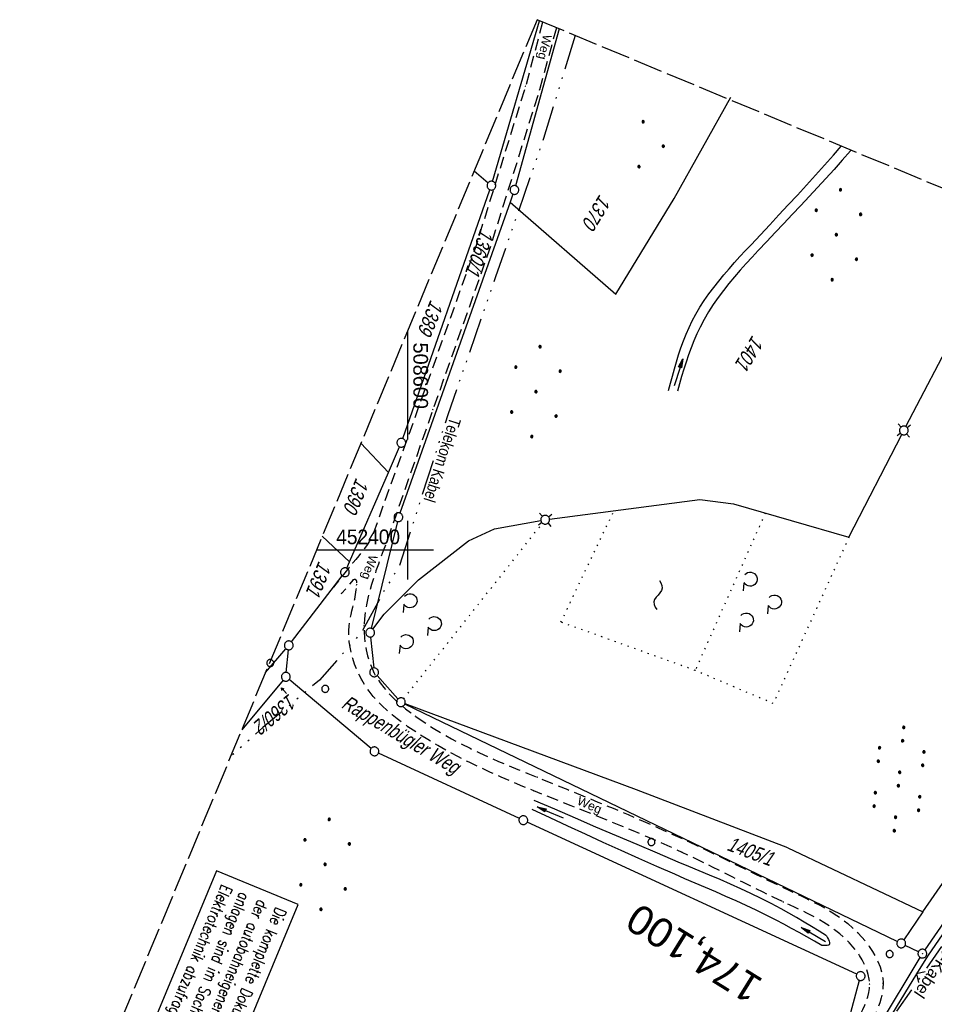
# Model space of a CAD drawing. Extents: x 508338 to 508887, y 451697 to 452490.
# Tile 29 of 37: x 508534 to 508690, y 452323 to 452490. Entities that reach past the tile are written whole.
import ezdxf
from ezdxf.enums import TextEntityAlignment as Align

# ---------------------------------------------------------------- set-up
doc = ezdxf.new("R2010")
doc.units = 0
doc.header["$LTSCALE"] = 10
doc.header["$MEASUREMENT"] = 0
for name, pattern in [('ACAD_ISO14W100', [25.5, 12, -3, 0.5, -3, 0.5, -3, 0.5, -3]), ('ACAD_ISO16W100', [73, 15, -6.5, 15, -6.5, 15, -7, 1, -7]), ('AUSGEZOGEN', [0]), ('LT00', [0]), ('LT11', [0.3, 0.2, -0.1]), ('LT14', [0.6, 0.5, -0.1]), ('LT17', [0.15, 0.1, -0.05]), ('PUNKTX2_STR', [0.6, 0.1, -0.5])]:
    doc.linetypes.add(name, pattern=pattern)
doc.layers.get('0').update_dxf_attribs({"linetype": 'LT00'})
for name, color, linetype in [('--EK_ST-93-1', 30, 'LT17'), ('--EL_DFK_AB_L', 21, 'LT00'), ('--EL_DFK_AB_P', 7, 'LT00'), ('--WASSER_NUTZUNG', 180, 'Continuous'), ('BAB-KABEL', 220, 'ACAD_ISO16W100'), ('BAB-KABEL_TEXT', 221, 'Continuous'), ('BAB-KABEL_TEXT_KASTEN', 224, 'Continuous'), ('DFK_AB_L', 21, 'LT00'), ('DFK_AB_P', 7, 'LT00'), ('DFK_BES-NAME', 255, 'LT00'), ('DFK_FLUR_NR', 250, 'LT00'), ('DFK_FLURNR_PFEIL', 250, 'LT00'), ('DFK_GZPKT', 250, 'LT00'), ('DFK_KATASTER', 250, 'LT00'), ('DFK_NUTZUNG', 250, 'LT00'), ('DFK_NUTZUNGSGRENZE', 70, 'PUNKTX2_STR'), ('DFK_VERMPKT', 252, 'LT00'), ('FELDWEG_TEXT', 250, 'Continuous'), ('PFEIL', 140, 'AUSGEZOGEN'), ('TELEKOM', 210, 'ACAD_ISO14W100'), ('TELEKOM_TEXT', 210, 'Continuous'), ('V119_GRABEN', 250, 'LT00'), ('V120_FELDWEG', 250, 'LT11'), ('V120_GRABEN', 250, 'LT00'), ('V120_RASTER', 250, 'LT00'), ('V120_ZAUN', 40, 'LT00')]:
    doc.layers.add(name, color=color, linetype=linetype)
doc.layers.add('-BLATT_120-RAND', color=7, linetype='LT14', plot=False)
doc.styles.add('Beschrift', font='ARIAL.TTF')
doc.styles.add('ROMANS', font='romans.shx', dxfattribs={"width": 0.8})
doc.styles.get("Standard").update_dxf_attribs({"font": 'ARIAL.TTF'})
doc.styles.add('Versorgungsltg', font='ARIAL.TTF', dxfattribs={"width": 0.8, "height": 2})

# ---------------------------------------------------------------- blocks, each defined once
blk = doc.blocks.new('SYMB7010')
at = {"color": 0, "linetype": 'ByBlock'}
for points in [[(-0.031408, 0.499213), (-0.093728, 0.49134), (-0.15457, 0.475719), (-0.212975, 0.452595), (-0.268021, 0.422333), (-0.31884, 0.385411), (-0.36463, 0.342411), (-0.40467, 0.29401), (-0.438329, 0.240973), (-0.465074, 0.184136), (-0.484486, 0.124395), (-0.496256, 0.062692), (-0.5002, 0)], [(-0.5002, 0), (-0.496256, -0.062692), (-0.484486, -0.124395), (-0.465075, -0.184136), (-0.438329, -0.240973), (-0.404671, -0.29401), (-0.36463, -0.342411), (-0.31884, -0.385411), (-0.268021, -0.422333), (-0.212975, -0.452595), (-0.154571, -0.475719), (-0.093728, -0.49134), (-0.031408, -0.499213), (0.031408, -0.499213)], [(0.5002, 0), (0.496256, 0.062692), (0.484485, 0.124395), (0.465074, 0.184136), (0.438329, 0.240973), (0.40467, 0.29401), (0.36463, 0.342411), (0.31884, 0.385411), (0.268021, 0.422333), (0.212975, 0.452595), (0.15457, 0.475719), (0.093728, 0.49134), (0.031408, 0.499213), (-0.031408, 0.499213)], [(0.031408, -0.499213), (0.093728, -0.491341), (0.15457, -0.475719), (0.212975, -0.452595), (0.268021, -0.422333), (0.31884, -0.385411), (0.36463, -0.342411), (0.404671, -0.294011), (0.438329, -0.240974), (0.465075, -0.184136), (0.484486, -0.124395), (0.496256, -0.062692), (0.500201, 0)]]:
    blk.add_lwpolyline(points, dxfattribs=at)
blk = doc.blocks.new('SYMB7030')
at = {"color": 0, "linetype": 'ByBlock'}
for p, q in [((-0.353695, 0.353695), (-0.697, 0.697)), ((0.353695, 0.353695), (0.697, 0.697)), ((-0.353695, -0.353695), (-0.697, -0.697)), ((0.353695, -0.353695), (0.697, -0.697))]:
    blk.add_line(p, q, dxfattribs=at)
for points in [[(-0.031408, 0.499213), (-0.093728, 0.49134), (-0.15457, 0.475719), (-0.212975, 0.452595), (-0.268021, 0.422333), (-0.31884, 0.385411), (-0.36463, 0.342411), (-0.40467, 0.29401), (-0.438329, 0.240973), (-0.465074, 0.184136), (-0.484486, 0.124395), (-0.496256, 0.062692), (-0.5002, 0)], [(-0.5002, 0), (-0.496256, -0.062692), (-0.484486, -0.124395), (-0.465074, -0.184136), (-0.438329, -0.240973), (-0.404671, -0.29401), (-0.36463, -0.342411), (-0.31884, -0.385411), (-0.268021, -0.422333), (-0.212975, -0.452595), (-0.15457, -0.475719), (-0.093728, -0.49134), (-0.031408, -0.499213), (0.031408, -0.499213), (0.093728, -0.49134), (0.15457, -0.475719), (0.212975, -0.452595), (0.268021, -0.422333), (0.31884, -0.385411), (0.36463, -0.342411), (0.404671, -0.29401), (0.438329, -0.240973), (0.465075, -0.184136), (0.484486, -0.124395), (0.496256, -0.062692), (0.500201, 0)], [(0.5002, 0), (0.496256, 0.062692), (0.484485, 0.124395), (0.465074, 0.184136), (0.438329, 0.240973), (0.40467, 0.29401), (0.36463, 0.34241), (0.31884, 0.385411), (0.268021, 0.422333), (0.212975, 0.452595), (0.15457, 0.475719), (0.093728, 0.49134), (0.031408, 0.499213), (-0.031408, 0.499213)]]:
    blk.add_lwpolyline(points, dxfattribs=at)
blk = doc.blocks.new('SYMB0003')
at = {"color": 0, "linetype": 'ByBlock'}
for p, q in [((-0.015712, 0), (0.010166, 0.012015)), ((0, -0.021257), (-0.015712, 0)), ((0.010166, 0.012015), (0, -0.021257))]:
    blk.add_line(p, q, dxfattribs=at)
for points in [[(-0.031395, 0.499013), (-0.093691, 0.491144), (-0.154509, 0.475528), (-0.21289, 0.452414), (-0.267913, 0.422164), (-0.318712, 0.385257), (-0.364484, 0.342274), (-0.404509, 0.293893), (-0.438154, 0.240877), (-0.464888, 0.184062), (-0.484292, 0.124345), (-0.496058, 0.062667), (-0.5, 0)], [(-0.5, 0), (-0.496058, -0.062667), (-0.484292, -0.124345), (-0.464888, -0.184062), (-0.438154, -0.240877), (-0.404509, -0.293893), (-0.364485, -0.342274), (-0.318712, -0.385257), (-0.267914, -0.422164), (-0.21289, -0.452414), (-0.154509, -0.475529), (-0.093691, -0.491144), (-0.031395, -0.499014), (0.031395, -0.499014)], [(0.5, 0), (0.496057, 0.062667), (0.484292, 0.124345), (0.464888, 0.184062), (0.438153, 0.240877), (0.404509, 0.293893), (0.364484, 0.342274), (0.318712, 0.385257), (0.267913, 0.422164), (0.21289, 0.452414), (0.154509, 0.475528), (0.093691, 0.491144), (0.031395, 0.499013), (-0.031395, 0.499013)], [(0.031395, -0.499014), (0.093691, -0.491144), (0.154509, -0.475529), (0.21289, -0.452414), (0.267914, -0.422164), (0.318712, -0.385257), (0.364485, -0.342274), (0.404509, -0.293893), (0.438154, -0.240877), (0.464889, -0.184062), (0.484292, -0.124345), (0.496058, -0.062667), (0.5, 0)]]:
    blk.add_lwpolyline(points, dxfattribs=at)
blk = doc.blocks.new('SYMB7211')
at = {"color": 0, "linetype": 'ByBlock'}
for p, q in [((0.07, 0.112), (0.21, 0.112)), ((-0.28, -0.337), (-0.14, -0.337)), ((0.42, -0.337), (0.56, -0.337))]:
    blk.add_line(p, q, dxfattribs=at)
for points in [[(-0.068816, 0.113692), (-0.091239, 0.134055), (-0.107849, 0.159383), (-0.117589, 0.188064), (-0.119836, 0.21827), (-0.114449, 0.248077), (-0.101769, 0.275585), (-0.082606, 0.299042), (-0.05818, 0.316953), (-0.030047, 0.328177), (0, 0.332)], [(0, 0.332), (0.030047, 0.328177), (0.05818, 0.316953), (0.082606, 0.299041), (0.101769, 0.275585), (0.114449, 0.248077), (0.119836, 0.21827), (0.117589, 0.188064), (0.107849, 0.159383), (0.091239, 0.134055), (0.068816, 0.113692)], [(-0.418815, -0.335308), (-0.441239, -0.314945), (-0.457849, -0.289616), (-0.467589, -0.260936), (-0.469836, -0.23073), (-0.464449, -0.200923), (-0.451769, -0.173415), (-0.432606, -0.149958), (-0.40818, -0.132047), (-0.380047, -0.120823), (-0.35, -0.117), (-0.319953, -0.120823), (-0.29182, -0.132047), (-0.267394, -0.149959), (-0.248231, -0.173415), (-0.235551, -0.200923), (-0.230164, -0.23073), (-0.232411, -0.260936), (-0.242151, -0.289617), (-0.258761, -0.314945), (-0.281184, -0.335308)], [(0.281184, -0.335308), (0.258761, -0.314945), (0.242151, -0.289616), (0.232411, -0.260936), (0.230164, -0.23073), (0.235551, -0.200923), (0.248231, -0.173415), (0.267394, -0.149958), (0.29182, -0.132047), (0.319953, -0.120823), (0.35, -0.117), (0.380047, -0.120823), (0.40818, -0.132047), (0.432606, -0.149959), (0.451769, -0.173415), (0.464449, -0.200923), (0.469836, -0.23073), (0.467589, -0.260936), (0.45785, -0.289617), (0.441239, -0.314945), (0.418816, -0.335308)]]:
    blk.add_lwpolyline(points, dxfattribs=at)
blk = doc.blocks.new('SYMB7110')
at = {"color": 0, "linetype": 'ByBlock'}
for p, q in [((-0.515, 0.392919), (-0.515, 0.367081)), ((-0.51, 0.362895), (-0.51, 0.397105)), ((-0.505, 0.399164), (-0.505, 0.360836)), ((-0.5, 0.360204), (-0.5, 0.399796)), ((-0.495, 0.399164), (-0.495, 0.360836)), ((-0.49, 0.362895), (-0.49, 0.397105)), ((-0.485, 0.392919), (-0.485, 0.367081)), ((-0.48, 0.379874), (-0.48, 0.380145)), ((-0.285, 0.392919), (-0.285, 0.367081)), ((-0.28, 0.362895), (-0.28, 0.397105)), ((-0.275, 0.399164), (-0.275, 0.360836)), ((-0.27, 0.360204), (-0.27, 0.399796)), ((-0.265, 0.399164), (-0.265, 0.360836)), ((-0.26, 0.362895), (-0.26, 0.397105)), ((-0.255, 0.392919), (-0.255, 0.367081)), ((-0.25, 0.379874), (-0.25, 0.380146)), ((0.255, 0.392919), (0.255, 0.367081)), ((0.26, 0.362895), (0.26, 0.397105)), ((0.265, 0.399164), (0.265, 0.360836)), ((0.27, 0.360204), (0.27, 0.399796)), ((0.275, 0.399164), (0.275, 0.360836)), ((0.28, 0.362895), (0.28, 0.397105)), ((0.285, 0.392919), (0.285, 0.367081)), ((0.29, 0.379874), (0.29, 0.380145)), ((0.485, 0.392919), (0.485, 0.367081)), ((0.49, 0.362895), (0.49, 0.397105)), ((0.495, 0.399164), (0.495, 0.360836)), ((0.5, 0.360204), (0.5, 0.399796)), ((0.505, 0.399164), (0.505, 0.360836)), ((0.51, 0.362895), (0.51, 0.397105)), ((0.515, 0.392919), (0.515, 0.367081)), ((0.52, 0.379874), (0.52, 0.380146)), ((-0.9, 0.012919), (-0.9, -0.012919)), ((-0.895, -0.017106), (-0.895, 0.017105)), ((-0.89, 0.019164), (-0.89, -0.019164)), ((-0.885, -0.019797), (-0.885, 0.019796)), ((-0.88, 0.019164), (-0.88, -0.019164)), ((-0.875, -0.017106), (-0.875, 0.017105)), ((-0.87, 0.012919), (-0.87, -0.012919)), ((-0.865, -0.000126), (-0.865, 0.000145)), ((-0.67, 0.012919), (-0.67, -0.012919)), ((-0.665, -0.017106), (-0.665, 0.017105)), ((-0.66, 0.019164), (-0.66, -0.019164)), ((-0.655, -0.019797), (-0.655, 0.019796)), ((-0.65, 0.019164), (-0.65, -0.019164)), ((-0.645, -0.017106), (-0.645, 0.017105)), ((-0.64, 0.012919), (-0.64, -0.012919)), ((-0.635, -0.000126), (-0.635, 0.000145)), ((-0.13, 0.012919), (-0.13, -0.012919)), ((-0.125, -0.017105), (-0.125, 0.017105)), ((-0.12, 0.019164), (-0.12, -0.019164)), ((-0.115, -0.019796), (-0.115, 0.019796)), ((-0.11, 0.019164), (-0.11, -0.019164)), ((-0.105, -0.017105), (-0.105, 0.017105)), ((-0.1, 0.012919), (-0.1, -0.012919)), ((-0.095, -0.000126), (-0.095, 0.000146)), ((0.1, 0.012919), (0.1, -0.012919)), ((0.105, -0.017105), (0.105, 0.017105)), ((0.11, 0.019164), (0.11, -0.019164)), ((0.115, -0.019796), (0.115, 0.019796)), ((0.12, 0.019164), (0.12, -0.019164)), ((0.125, -0.017105), (0.125, 0.017105)), ((0.13, 0.012919), (0.13, -0.012919)), ((0.135, -0.000126), (0.135, 0.000146)), ((0.64, 0.012919), (0.64, -0.012919)), ((0.645, -0.017105), (0.645, 0.017105)), ((0.65, 0.019164), (0.65, -0.019164)), ((0.655, -0.019796), (0.655, 0.019796)), ((0.66, 0.019164), (0.66, -0.019164)), ((0.665, -0.017105), (0.665, 0.017105)), ((0.67, 0.012919), (0.67, -0.012919)), ((0.675, -0.000126), (0.675, 0.000146)), ((0.87, 0.012919), (0.87, -0.012919)), ((0.875, -0.017105), (0.875, 0.017105)), ((0.88, 0.019164), (0.88, -0.019164)), ((0.885, -0.019796), (0.885, 0.019796)), ((0.89, 0.019164), (0.89, -0.019164)), ((0.895, -0.017105), (0.895, 0.017105)), ((0.9, 0.012919), (0.9, -0.012919)), ((0.905, -0.000126), (0.905, 0.000146)), ((-0.515, -0.367081), (-0.515, -0.392919)), ((-0.51, -0.397105), (-0.51, -0.362895)), ((-0.505, -0.360836), (-0.505, -0.399164)), ((-0.5, -0.399796), (-0.5, -0.360204)), ((-0.495, -0.360836), (-0.495, -0.399164)), ((-0.49, -0.397106), (-0.49, -0.362895)), ((-0.485, -0.367081), (-0.485, -0.392919)), ((-0.48, -0.380126), (-0.48, -0.379855)), ((-0.285, -0.367081), (-0.285, -0.392919)), ((-0.28, -0.397105), (-0.28, -0.362895)), ((-0.275, -0.360836), (-0.275, -0.399164)), ((-0.27, -0.399796), (-0.27, -0.360204)), ((-0.265, -0.360836), (-0.265, -0.399164)), ((-0.26, -0.397105), (-0.26, -0.362895)), ((-0.255, -0.367081), (-0.255, -0.392919)), ((-0.25, -0.380126), (-0.25, -0.379855)), ((0.255, -0.367081), (0.255, -0.392919)), ((0.26, -0.397105), (0.26, -0.362895)), ((0.265, -0.360836), (0.265, -0.399164)), ((0.27, -0.399796), (0.27, -0.360204)), ((0.275, -0.360836), (0.275, -0.399164)), ((0.28, -0.397105), (0.28, -0.362895)), ((0.285, -0.367081), (0.285, -0.392919)), ((0.29, -0.380126), (0.29, -0.379855)), ((0.485, -0.367081), (0.485, -0.392919)), ((0.49, -0.397105), (0.49, -0.362895)), ((0.495, -0.360836), (0.495, -0.399164)), ((0.5, -0.399796), (0.5, -0.360204)), ((0.505, -0.360836), (0.505, -0.399164)), ((0.51, -0.397105), (0.51, -0.362895)), ((0.515, -0.367081), (0.515, -0.392919)), ((0.52, -0.380126), (0.52, -0.379855))]:
    blk.add_line(p, q, dxfattribs=at)
for points in [[(-0.48, 0.38), (-0.481981, 0.388678), (-0.48753, 0.395637), (-0.49555, 0.399499), (-0.50445, 0.399499), (-0.51247, 0.395637), (-0.518019, 0.388678), (-0.52, 0.38), (-0.518019, 0.371322), (-0.51247, 0.364363), (-0.50445, 0.360501), (-0.49555, 0.360501), (-0.48753, 0.364363), (-0.481981, 0.371322), (-0.48, 0.38)], [(-0.25, 0.38), (-0.251981, 0.388678), (-0.25753, 0.395637), (-0.26555, 0.399499), (-0.27445, 0.399499), (-0.28247, 0.395637), (-0.288019, 0.388678), (-0.29, 0.38), (-0.288019, 0.371322), (-0.28247, 0.364363), (-0.27445, 0.360501), (-0.26555, 0.360501), (-0.25753, 0.364363), (-0.251981, 0.371322), (-0.25, 0.38)], [(0.29, 0.38), (0.288019, 0.388678), (0.28247, 0.395637), (0.27445, 0.399499), (0.26555, 0.399499), (0.25753, 0.395637), (0.251981, 0.388678), (0.25, 0.38), (0.251981, 0.371322), (0.25753, 0.364363), (0.26555, 0.360501), (0.27445, 0.360501), (0.28247, 0.364363), (0.288019, 0.371322), (0.29, 0.38)], [(0.52, 0.38), (0.518019, 0.388678), (0.51247, 0.395637), (0.50445, 0.399499), (0.495549, 0.399499), (0.48753, 0.395637), (0.481981, 0.388678), (0.48, 0.38), (0.481981, 0.371322), (0.48753, 0.364363), (0.495549, 0.360501), (0.50445, 0.360501), (0.51247, 0.364363), (0.518019, 0.371322), (0.52, 0.38)], [(-0.865, 0), (-0.866981, 0.008678), (-0.87253, 0.015637), (-0.88055, 0.019498), (-0.88945, 0.019498), (-0.89747, 0.015637), (-0.903019, 0.008678), (-0.905, 0)], [(-0.905, 0), (-0.903019, -0.008678), (-0.89747, -0.015637), (-0.88945, -0.019499), (-0.88055, -0.019499), (-0.87253, -0.015637), (-0.866981, -0.008678), (-0.865, 0)], [(-0.635, 0), (-0.636981, 0.008678), (-0.64253, 0.015637), (-0.65055, 0.019498), (-0.65945, 0.019498), (-0.66747, 0.015637), (-0.673019, 0.008678), (-0.675, 0)], [(-0.675, 0), (-0.673019, -0.008678), (-0.66747, -0.015637), (-0.65945, -0.019499), (-0.65055, -0.019499), (-0.64253, -0.015637), (-0.636981, -0.008678), (-0.635, 0)], [(-0.095, 0), (-0.096981, 0.008678), (-0.10253, 0.015637), (-0.11055, 0.019499), (-0.11945, 0.019499), (-0.12747, 0.015637), (-0.133019, 0.008678), (-0.135, 0)], [(-0.135, 0), (-0.133019, -0.008678), (-0.12747, -0.015637), (-0.11945, -0.019499), (-0.11055, -0.019499), (-0.10253, -0.015637), (-0.096981, -0.008678), (-0.095, 0)], [(0.135, 0), (0.133019, 0.008678), (0.12747, 0.015637), (0.11945, 0.019499), (0.11055, 0.019499), (0.10253, 0.015637), (0.096981, 0.008678), (0.095, 0)], [(0.095, 0), (0.096981, -0.008678), (0.10253, -0.015637), (0.11055, -0.019499), (0.11945, -0.019499), (0.12747, -0.015637), (0.133019, -0.008678), (0.135, 0)], [(0.675, 0), (0.673019, 0.008678), (0.66747, 0.015637), (0.65945, 0.019499), (0.65055, 0.019499), (0.64253, 0.015637), (0.636981, 0.008678), (0.635, 0)], [(0.635, 0), (0.636981, -0.008678), (0.64253, -0.015637), (0.65055, -0.019499), (0.65945, -0.019499), (0.66747, -0.015637), (0.673019, -0.008678), (0.675, 0)], [(0.905, 0), (0.903019, 0.008678), (0.89747, 0.015637), (0.88945, 0.019499), (0.88055, 0.019499), (0.87253, 0.015637), (0.866981, 0.008678), (0.865, 0)], [(0.865, 0), (0.866981, -0.008678), (0.87253, -0.015637), (0.88055, -0.019499), (0.88945, -0.019499), (0.89747, -0.015637), (0.903019, -0.008678), (0.905, 0)], [(-0.48, -0.38), (-0.481981, -0.371322), (-0.48753, -0.364363), (-0.49555, -0.360501), (-0.50445, -0.360501), (-0.51247, -0.364363), (-0.518019, -0.371322), (-0.52, -0.38), (-0.518019, -0.388678), (-0.51247, -0.395637), (-0.50445, -0.399499), (-0.49555, -0.399499), (-0.48753, -0.395637), (-0.481981, -0.388678), (-0.48, -0.38)], [(-0.25, -0.38), (-0.251981, -0.371322), (-0.25753, -0.364363), (-0.26555, -0.360501), (-0.27445, -0.360501), (-0.28247, -0.364363), (-0.288019, -0.371322), (-0.29, -0.38), (-0.288019, -0.388678), (-0.28247, -0.395637), (-0.27445, -0.399499), (-0.26555, -0.399499), (-0.25753, -0.395637), (-0.251981, -0.388678), (-0.25, -0.38)], [(0.29, -0.38), (0.288019, -0.371322), (0.28247, -0.364363), (0.27445, -0.360501), (0.26555, -0.360501), (0.25753, -0.364363), (0.251981, -0.371322), (0.25, -0.38), (0.251981, -0.388678), (0.25753, -0.395637), (0.26555, -0.399499), (0.27445, -0.399499), (0.28247, -0.395637), (0.288019, -0.388678), (0.29, -0.38)], [(0.52, -0.38), (0.518019, -0.371322), (0.51247, -0.364363), (0.50445, -0.360501), (0.495549, -0.360501), (0.48753, -0.364363), (0.481981, -0.371322), (0.48, -0.38), (0.481981, -0.388678), (0.48753, -0.395637), (0.495549, -0.399499), (0.50445, -0.399499), (0.51247, -0.395637), (0.518019, -0.388678), (0.52, -0.38)]]:
    blk.add_lwpolyline(points, dxfattribs=at)
blk = doc.blocks.new('Ackerland7')
at = {"layer": 'DFK_NUTZUNG', "color": 0, "linetype": 'ByBlock'}
for p, q in [((-4, 3.93), (-4, 3.67)), ((-3.95, 3.63), (-3.95, 3.97)), ((-3.9, 3.99), (-3.9, 3.61)), ((-3.85, 3.6), (-3.85, 4)), ((-3.8, 3.99), (-3.8, 3.61)), ((-3.75, 3.63), (-3.75, 3.97)), ((-3.7, 3.93), (-3.7, 3.67)), ((-3.65, 3.8), (-3.65, 3.8)), ((3.7, 3.93), (3.7, 3.67)), ((3.75, 3.63), (3.75, 3.97)), ((3.8, 3.99), (3.8, 3.61)), ((3.85, 3.6), (3.85, 4)), ((3.9, 3.99), (3.9, 3.61)), ((3.95, 3.63), (3.95, 3.97)), ((4, 3.93), (4, 3.67)), ((4.05, 3.8), (4.05, 3.8)), ((-7.85, 0.13), (-7.85, -0.13)), ((-7.8, -0.17), (-7.8, 0.17)), ((-7.75, 0.19), (-7.75, -0.19)), ((-7.7, -0.2), (-7.7, 0.2)), ((-7.65, 0.19), (-7.65, -0.19)), ((-7.6, -0.17), (-7.6, 0.17)), ((-7.55, 0.13), (-7.55, -0.13)), ((-7.5, 0), (-7.5, 0)), ((-0.15, 0.13), (-0.15, -0.13)), ((-0.1, -0.17), (-0.1, 0.17)), ((-0.05, 0.19), (-0.05, -0.19)), ((0, -0.2), (0, 0.2)), ((0.05, 0.19), (0.05, -0.19)), ((0.1, -0.17), (0.1, 0.17)), ((0.15, 0.13), (0.15, -0.13)), ((0.2, 0), (0.2, 0)), ((7.55, 0.13), (7.55, -0.13)), ((7.6, -0.17), (7.6, 0.17)), ((7.65, 0.19), (7.65, -0.19)), ((7.7, -0.2), (7.7, 0.2)), ((7.75, 0.19), (7.75, -0.19)), ((7.8, -0.17), (7.8, 0.17)), ((7.85, 0.13), (7.85, -0.13)), ((7.9, 0), (7.9, 0)), ((-4, -3.67), (-4, -3.93)), ((-3.95, -3.97), (-3.95, -3.63)), ((-3.9, -3.61), (-3.9, -3.99)), ((-3.85, -4), (-3.85, -3.6)), ((-3.8, -3.61), (-3.8, -3.99)), ((-3.75, -3.97), (-3.75, -3.63)), ((-3.7, -3.67), (-3.7, -3.93)), ((-3.65, -3.8), (-3.65, -3.8)), ((3.7, -3.67), (3.7, -3.93)), ((3.75, -3.97), (3.75, -3.63)), ((3.8, -3.61), (3.8, -3.99)), ((3.85, -4), (3.85, -3.6)), ((3.9, -3.61), (3.9, -3.99)), ((3.95, -3.97), (3.95, -3.63)), ((4, -3.67), (4, -3.93)), ((4.05, -3.8), (4.05, -3.8))]:
    blk.add_line(p, q, dxfattribs=at)
for points in [[(-3.65, 3.8), (-3.67, 3.89), (-3.73, 3.96), (-3.81, 3.99), (-3.89, 3.99), (-3.97, 3.96), (-4.03, 3.89), (-4.05, 3.8), (-4.03, 3.71), (-3.97, 3.64), (-3.89, 3.6), (-3.81, 3.6), (-3.73, 3.64), (-3.67, 3.71), (-3.65, 3.8)], [(4.05, 3.8), (4.03, 3.89), (3.97, 3.96), (3.89, 3.99), (3.81, 3.99), (3.73, 3.96), (3.67, 3.89), (3.65, 3.8), (3.67, 3.71), (3.73, 3.64), (3.81, 3.61), (3.89, 3.61), (3.97, 3.64), (4.03, 3.71), (4.05, 3.8)], [(-7.5, 0), (-7.52, 0.09), (-7.58, 0.16), (-7.66, 0.19), (-7.74, 0.19), (-7.82, 0.16), (-7.88, 0.09), (-7.9, 0)], [(0.2, 0), (0.18, 0.09), (0.12, 0.16), (0.04, 0.19), (-0.04, 0.19), (-0.12, 0.16), (-0.18, 0.09), (-0.2, 0)], [(-0.2, 0), (-0.18, -0.09), (-0.12, -0.16), (-0.04, -0.19), (0.04, -0.19), (0.12, -0.16), (0.18, -0.09), (0.2, 0)], [(7.9, 0), (7.88, 0.09), (7.82, 0.16), (7.74, 0.19), (7.66, 0.19), (7.58, 0.16), (7.52, 0.09), (7.5, 0)], [(7.5, 0), (7.52, -0.09), (7.58, -0.16), (7.66, -0.19), (7.74, -0.19), (7.82, -0.16), (7.88, -0.09), (7.9, 0)], [(-7.9, 0), (-7.88, -0.09), (-7.82, -0.16), (-7.74, -0.19), (-7.66, -0.19), (-7.58, -0.16), (-7.52, -0.09), (-7.5, 0)], [(-3.65, -3.8), (-3.67, -3.71), (-3.73, -3.64), (-3.81, -3.61), (-3.89, -3.61), (-3.97, -3.64), (-4.03, -3.71), (-4.05, -3.8), (-4.03, -3.89), (-3.97, -3.96), (-3.89, -3.99), (-3.81, -3.99), (-3.73, -3.96), (-3.67, -3.89), (-3.65, -3.8)], [(4.05, -3.8), (4.03, -3.71), (3.97, -3.64), (3.89, -3.61), (3.81, -3.61), (3.73, -3.64), (3.67, -3.71), (3.65, -3.8), (3.67, -3.89), (3.73, -3.96), (3.81, -3.99), (3.89, -3.99), (3.97, -3.96), (4.03, -3.89), (4.05, -3.8)]]:
    blk.add_lwpolyline(points, dxfattribs=at)
blk = doc.blocks.new('SYMB7251')
at = {"color": 0, "linetype": 'ByBlock'}
for points in [[(-0.25, 0), (-0.208333, 0.028889), (-0.166667, 0.051111), (-0.125, 0.06), (-0.083333, 0.051111), (-0.041667, 0.028889), (0, 0)], [(0, 0), (0.041667, -0.028889), (0.083333, -0.051111), (0.125, -0.06), (0.166667, -0.051111), (0.208333, -0.028889), (0.25, 0)]]:
    blk.add_lwpolyline(points, dxfattribs=at)
blk = doc.blocks.new('SYMB7060')
at = {"color": 0, "linetype": 'ByBlock'}
for p, q in [((-0.26, 0), (0, 0)), ((-0.08, 0.045), (0, 0)), ((0, 0), (-0.08, -0.045))]:
    blk.add_line(p, q, dxfattribs=at)
blk = doc.blocks.new('Ackerland3')
at = {"layer": 'DFK_NUTZUNG', "color": 0, "linetype": 'ByBlock'}
for p, q in [((-0.15, 2.66), (-0.15, 2.4)), ((-0.1, 2.36), (-0.1, 2.7)), ((-0.05, 2.72), (-0.05, 2.34)), ((0, 2.33), (0, 2.73)), ((0.05, 2.72), (0.05, 2.34)), ((0.1, 2.36), (0.1, 2.7)), ((0.15, 2.66), (0.15, 2.4)), ((0.2, 2.53), (0.2, 2.53)), ((-4, -1.14), (-4, -1.4)), ((-3.95, -1.44), (-3.95, -1.1)), ((-3.9, -1.07), (-3.9, -1.46)), ((-3.85, -1.46), (-3.85, -1.07)), ((-3.8, -1.07), (-3.8, -1.46)), ((-3.75, -1.44), (-3.75, -1.1)), ((-3.7, -1.14), (-3.7, -1.4)), ((-3.65, -1.27), (-3.65, -1.26)), ((3.7, -1.14), (3.7, -1.4)), ((3.75, -1.44), (3.75, -1.1)), ((3.8, -1.07), (3.8, -1.46)), ((3.85, -1.46), (3.85, -1.07)), ((3.9, -1.07), (3.9, -1.46)), ((3.95, -1.44), (3.95, -1.1)), ((4, -1.14), (4, -1.4)), ((4.05, -1.27), (4.05, -1.26))]:
    blk.add_line(p, q, dxfattribs=at)
for points in [[(0.2, 2.53), (0.18, 2.62), (0.12, 2.69), (0.04, 2.73), (-0.04, 2.73), (-0.12, 2.69), (-0.18, 2.62), (-0.2, 2.53), (-0.18, 2.45), (-0.12, 2.38), (-0.04, 2.34), (0.04, 2.34), (0.12, 2.38), (0.18, 2.45), (0.2, 2.53)], [(-3.65, -1.27), (-3.67, -1.18), (-3.73, -1.11), (-3.81, -1.07), (-3.89, -1.07), (-3.97, -1.11), (-4.03, -1.18), (-4.05, -1.27)], [(-4.05, -1.27), (-4.03, -1.35), (-3.97, -1.42), (-3.89, -1.46), (-3.81, -1.46), (-3.73, -1.42), (-3.67, -1.35), (-3.65, -1.27)], [(4.05, -1.27), (4.03, -1.18), (3.97, -1.11), (3.89, -1.07), (3.81, -1.07), (3.73, -1.11), (3.67, -1.18), (3.65, -1.27)], [(3.65, -1.27), (3.67, -1.35), (3.73, -1.42), (3.81, -1.46), (3.89, -1.46), (3.97, -1.42), (4.03, -1.35), (4.05, -1.27)]]:
    blk.add_lwpolyline(points, dxfattribs=at)
blk = doc.blocks.new('SYMB0011')
at = {"color": 0, "linetype": 'ByBlock'}
for p, q in [((0.5, 0), (-0.5, 0)), ((0, 0.5), (0, -0.5))]:
    blk.add_line(p, q, dxfattribs=at)
blk = doc.blocks.new('SYMB0024')
at = {"color": 0, "linetype": 'ByBlock'}
for p, q in [((-0.5, 0.5), (0, 0)), ((0, 0), (0.5, 0.5))]:
    blk.add_line(p, q, dxfattribs=at)
blk = doc.blocks.new('Pfreil3')
at = {"layer": 'PFEIL'}
blk.add_hatch(color=256, dxfattribs=at).paths.add_polyline_path([(-1.55, 0.27), (-1.55, -0.27), (0, 0)])
for p, q in [((-1.55, 0), (-4.83, 0)), ((-1.55, -0.27), (-1.55, 0.27)), ((-1.55, 0.27), (0, 0)), ((0, 0), (-1.55, -0.27))]:
    blk.add_line(p, q, dxfattribs=at)

msp = doc.modelspace()

# ---------------------------------------------------------------- linework, layer by layer
at = {"layer": '--EL_DFK_AB_L'}
for p, q in [((508754.6, 452428.44), (508688.21, 452331.78)), ((508625.31, 452227.32), (508687.4, 452330.52))]:
    msp.add_line(p, q, dxfattribs=at)
at = {"layer": '-BLATT_120-RAND'}
msp.add_lwpolyline([(508622.09, 452490.47), (508338.04, 451807.15), (508603.06, 451696.99), (508887.1, 452380.3), (508622.09, 452490.47)], dxfattribs=at)
at = {"layer": 'BAB-KABEL', "ltscale": 0.03, "flags": 128}
msp.add_lwpolyline([(508761.28, 452432.61), (508758.42, 452428.43), (508739.68, 452403.76), (508729.29, 452388.82), (508718.54, 452373.23), (508703.6, 452351.25), (508691.19, 452332.57), (508683.27, 452321.2), (508665.14, 452295.52), (508650.31, 452273.8), (508640.27, 452255.93), (508627.1, 452232.21), (508605.23, 452190.54), (508599.47, 452179.58), (508592.75, 452167.39), (508583.65, 452148.79), (508573.77, 452130.58), (508563.42, 452108.45), (508560.45, 452102.67), (508549.77, 452082.18), (508542.41, 452068.72), (508539.09, 452057.31), (508533.48, 452037.16), (508524.03, 452005.82), (508520.88, 451993.36), (508518.43, 451976.74), (508515.27, 451953.25), (508513.35, 451942.58), (508511.86, 451935.87), (508509.56, 451928.87), (508504.09, 451903.89), (508497.96, 451875.1), (508486.03, 451837.96), (508485.7, 451831.62), (508478.84, 451792.34), (508487.53, 451759.38), (508487.31, 451756.49), (508479.92, 451748.18)], dxfattribs=at)
at = {"layer": 'BAB-KABEL_TEXT_KASTEN', "linetype": 'AUSGEZOGEN'}
msp.add_lwpolyline([(508567.45, 452345.29), (508553.22, 452311.07), (508567.13, 452305.29), (508581.35, 452339.51)], close=True, dxfattribs=at)
at = {"layer": 'DFK_AB_L'}
for p, q in [((508754.6, 452428.44), (508688.21, 452331.78)), ((508625.31, 452227.32), (508687.4, 452330.52))]:
    msp.add_line(p, q, dxfattribs=at)
at = {"layer": 'DFK_KATASTER'}
for p, q in [((508614.52, 452462.88), (508622.49, 452490.3)), ((508625.88, 452488.89), (508618.43, 452462.14)), ((508645.47, 452459.98), (508655.12, 452477.23)), ((508611.37, 452464.68), (508613.74, 452462.65)), ((508599.2, 452419.01), (508614.06, 452461.45)), ((508617.98, 452460.71), (508617.49, 452459.35)), ((508635.54, 452443.63), (508645.47, 452459.98)), ((508617.49, 452459.35), (508598.7, 452406.31)), ((508617.49, 452459.35), (508635.54, 452443.63)), ((508684.98, 452421.06), (508703.48, 452456.63)), ((508687.87, 452338.26), (508751.16, 452430.51)), ((508687.87, 452338.26), (508751.16, 452430.51)), ((508754.6, 452428.44), (508688.21, 452331.78)), ((508675.27, 452402.19), (508684.29, 452419.73)), ((508592.06, 452418.22), (508596.75, 452413.25)), ((508596.75, 452413.25), (508598.65, 452417.61)), ((508590.1, 452397.97), (508596.75, 452413.25)), ((508624.22, 452405.27), (508649.83, 452408.61)), ((508649.83, 452408.61), (508655.56, 452407.87)), ((508655.56, 452407.87), (508675.27, 452402.19)), ((508598.27, 452404.87), (508593.82, 452386.64)), ((508614.84, 452403.61), (508622.74, 452405.04)), ((508610.42, 452401.56), (508614.84, 452403.61)), ((508585.47, 452402.38), (508590.1, 452397.97)), ((508601.9, 452394.94), (508610.42, 452401.56)), ((508589.63, 452396.9), (508590.1, 452397.97)), ((508580.22, 452384.33), (508588.87, 452395.61)), ((508596.01, 452389.06), (508601.9, 452394.94)), ((508594.09, 452386.51), (508596.01, 452389.06)), ((508593.71, 452385.16), (508594.24, 452379.89)), ((508575.8, 452379.12), (508579.27, 452383.17)), ((508579.33, 452379.13), (508579.69, 452382.99)), ((508578.78, 452377.8), (508571.74, 452369.34)), ((508593.79, 452366.14), (508579.83, 452377.9)), ((508594.81, 452378.58), (508598.38, 452374.6)), ((508683.51, 452333.23), (508599.56, 452373.71)), ((508683.51, 452333.23), (508599.56, 452373.71)), ((508639.07, 452359.1), (508599.58, 452373.78)), ((508619.07, 452354.23), (508595.04, 452365.34)), ((508664.83, 452349.23), (508639.07, 452359.1)), ((508676.59, 452327.64), (508620.43, 452353.6)), ((508676.59, 452327.64), (508620.43, 452353.6)), ((508664.83, 452349.23), (508687.87, 452338.26)), ((508664.83, 452349.23), (508687.87, 452338.26)), ((508687.87, 452338.26), (508684.61, 452333.52)), ((508687.12, 452331.49), (508684.87, 452332.57)), ((508675.17, 452319.61), (508677.07, 452326.61))]:
    msp.add_line(p, q, dxfattribs=at)
at = {"layer": 'DFK_NUTZUNGSGRENZE', "ltscale": 0.2}
for p, q in [((508626.17, 452387.71), (508635.2, 452406.7)), ((508661, 452406.3), (508649.04, 452379.46)), ((508599.35, 452374.63), (508623.02, 452404.58)), ((508675.27, 452402.19), (508662.36, 452373.82)), ((508649.04, 452379.46), (508626.17, 452387.71)), ((508662.36, 452373.82), (508649.04, 452379.46))]:
    msp.add_line(p, q, dxfattribs=at)
at = {"layer": 'TELEKOM', "ltscale": 0.05, "flags": 128}
msp.add_lwpolyline([(508628.58, 452487.77), (508623.2, 452470.19), (508615.02, 452446.61), (508606.87, 452423.07), (508598.61, 452397.26), (508595.97, 452392.97), (508592.24, 452386.07), (508584.97, 452377.79), (508575.35, 452369.71), (508569.84, 452364.78)], dxfattribs=at)
at = {"layer": 'V119_GRABEN'}
for points in [[(508644.5, 452427.24), (508644.83, 452428.46), (508645.16, 452429.68), (508645.5, 452430.9), (508645.85, 452432.11), (508646.23, 452433.31), (508646.63, 452434.49), (508647.05, 452435.66), (508647.51, 452436.82), (508648, 452437.96), (508648.54, 452439.07), (508649.18, 452440.26), (508649.87, 452441.43), (508650.61, 452442.57), (508651.39, 452443.69), (508652.21, 452444.79), (508653.06, 452445.87), (508653.94, 452446.94), (508654.84, 452447.99), (508655.76, 452449.03), (508656.69, 452450.05), (508657.63, 452451.08), (508658.58, 452452.09), (508660.17, 452453.79), (508661.76, 452455.49), (508663.34, 452457.17), (508664.91, 452458.86), (508666.48, 452460.55), (508668.03, 452462.25), (508669.57, 452463.95), (508671.1, 452465.66), (508672.61, 452467.38), (508673.93, 452468.92)], [(508675.63, 452468.21), (508675.51, 452468.07), (508674.14, 452466.48), (508672.75, 452464.92), (508671.35, 452463.37), (508669.93, 452461.82), (508668.5, 452460.29), (508667.06, 452458.76), (508665.61, 452457.23), (508664.16, 452455.7), (508662.71, 452454.17), (508661.25, 452452.63), (508659.8, 452451.08), (508658.77, 452449.97), (508657.75, 452448.86), (508656.75, 452447.73), (508655.76, 452446.6), (508654.8, 452445.44), (508653.88, 452444.27), (508652.98, 452443.08), (508652.13, 452441.86), (508651.33, 452440.62), (508650.57, 452439.34), (508649.88, 452438.04), (508649.33, 452436.89), (508648.82, 452435.71), (508648.35, 452434.51), (508647.92, 452433.3), (508647.51, 452432.07), (508647.12, 452430.84), (508646.74, 452429.59), (508646.38, 452428.34), (508646.02, 452427.08)]]:
    msp.add_lwpolyline(points, dxfattribs=at)
at = {"layer": 'V120_FELDWEG', "flags": 128}
for points in [[(508623.04, 452490.07), (508620.12, 452479.09), (508611.57, 452451.58), (508601.97, 452424.61), (508594.19, 452402.94), (508593.89, 452402.22), (508593.53, 452401.54), (508593.12, 452400.87), (508592.67, 452400.24), (508592.19, 452399.61), (508591.69, 452399), (508591.18, 452398.4), (508590.66, 452397.79), (508589.98, 452396.97), (508589.31, 452396.14), (508588.66, 452395.31), (508588.01, 452394.48), (508587.36, 452393.65)], [(508625.38, 452489.1), (508622.5, 452478.48), (508613.95, 452451.17), (508604.33, 452423.94), (508596.68, 452402.11), (508596.28, 452400.98), (508595.87, 452399.84), (508595.45, 452398.71), (508595.03, 452397.57), (508594.62, 452396.43), (508594.24, 452395.28), (508593.87, 452394.13), (508593.54, 452392.98), (508593.25, 452391.81), (508593, 452390.64), (508592.81, 452389.45), (508592.68, 452388.26), (508592.61, 452387.06), (508592.62, 452386.04), (508592.67, 452385.01), (508592.79, 452383.99), (508592.96, 452382.97), (508593.19, 452381.97), (508593.48, 452381), (508593.84, 452380.05), (508594.26, 452379.13), (508594.76, 452378.23), (508595.32, 452377.37), (508595.94, 452376.55), (508596.61, 452375.77), (508597.32, 452375.01), (508598.07, 452374.28), (508598.86, 452373.59), (508599.67, 452372.92), (508600.51, 452372.27), (508601.36, 452371.64), (508602.85, 452370.61), (508604.37, 452369.63), (508605.91, 452368.7), (508607.48, 452367.82), (508609.06, 452366.98), (508610.66, 452366.18), (508612.27, 452365.41), (508613.9, 452364.67), (508615.54, 452363.95), (508617.18, 452363.26), (508618.83, 452362.57), (508620.49, 452361.9), (508622.15, 452361.22), (508624.73, 452360.18), (508627.32, 452359.13), (508629.9, 452358.08), (508632.47, 452357.02), (508635.05, 452355.94), (508637.61, 452354.86), (508640.17, 452353.76), (508642.72, 452352.63), (508645.26, 452351.49), (508647.79, 452350.32), (508649.73, 452349.41), (508651.66, 452348.48), (508653.58, 452347.55), (508655.5, 452346.6), (508657.43, 452345.66), (508659.35, 452344.71), (508661.28, 452343.77), (508663.21, 452342.84), (508665.14, 452341.91), (508666.18, 452341.43), (508667.21, 452340.94), (508668.24, 452340.44), (508669.26, 452339.93), (508670.28, 452339.4), (508671.28, 452338.85), (508672.26, 452338.26), (508673.22, 452337.65), (508674.16, 452336.99), (508675.07, 452336.28), (508675.95, 452335.52), (508676.8, 452334.7), (508677.48, 452333.97), (508678.13, 452333.19), (508678.74, 452332.38), (508679.3, 452331.54), (508679.79, 452330.68), (508680.22, 452329.79), (508680.58, 452328.88), (508680.84, 452327.96), (508681.02, 452327.04), (508681.09, 452326.11), (508681.06, 452325.28), (508680.95, 452324.45), (508680.77, 452323.62), (508680.53, 452322.79), (508680.23, 452321.97), (508679.89, 452321.16), (508679.5, 452320.35), (508679.09, 452319.54), (508678.66, 452318.74), (508678.22, 452317.95), (508677.22, 452316.22), (508676.22, 452314.52), (508675.2, 452312.85), (508674.18, 452311.21), (508673.15, 452309.58), (508672.12, 452307.98), (508671.08, 452306.38), (508670.05, 452304.79), (508669.01, 452303.21), (508667.98, 452301.63), (508666.95, 452300.04), (508665.93, 452298.45), (508664.66, 452296.43), (508663.4, 452294.4), (508662.15, 452292.35), (508660.91, 452290.29), (508659.67, 452288.22), (508658.43, 452286.15), (508657.2, 452284.07), (508655.96, 452281.99), (508654.72, 452279.92), (508653.47, 452277.84), (508652.26, 452275.85), (508651.04, 452273.86), (508649.83, 452271.87), (508648.61, 452269.89), (508647.4, 452267.9), (508646.19, 452265.91), (508645, 452263.92), (508643.81, 452261.92), (508642.64, 452259.91), (508641.49, 452257.89), (508640.52, 452256.16), (508639.56, 452254.42), (508638.62, 452252.68), (508637.68, 452250.93), (508636.74, 452249.18), (508635.81, 452247.42), (508634.87, 452245.67), (508633.11, 452242.38), (508631.34, 452239.09), (508629.57, 452235.81), (508627.79, 452232.52), (508626, 452229.24)], [(508623.88, 452230.31), (508625.07, 452232.32), (508626.25, 452234.33), (508627.42, 452236.34), (508628.59, 452238.36), (508629.75, 452240.38), (508630.9, 452242.41), (508632.04, 452244.44), (508633.16, 452246.48), (508634.01, 452248.04), (508634.84, 452249.61), (508635.68, 452251.17), (508636.51, 452252.74), (508637.34, 452254.3), (508638.18, 452255.86), (508639.03, 452257.41), (508639.88, 452258.96), (508641.01, 452260.96), (508642.17, 452262.94), (508643.33, 452264.91), (508644.52, 452266.87), (508645.71, 452268.83), (508646.91, 452270.78), (508648.12, 452272.74), (508649.32, 452274.69), (508650.52, 452276.65), (508651.72, 452278.62), (508652.98, 452280.71), (508654.23, 452282.8), (508655.47, 452284.9), (508656.71, 452287), (508657.94, 452289.11), (508659.17, 452291.2), (508660.41, 452293.29), (508661.64, 452295.37), (508662.88, 452297.43), (508664.12, 452299.48), (508665.1, 452301.08), (508666.08, 452302.66), (508667.06, 452304.24), (508668.05, 452305.82), (508669.04, 452307.4), (508670.04, 452308.99), (508671.04, 452310.59), (508672.04, 452312.2), (508673.05, 452313.83), (508674.06, 452315.49), (508675.08, 452317.16), (508676.1, 452318.87), (508676.5, 452319.56), (508676.9, 452320.25), (508677.28, 452320.95), (508677.64, 452321.65), (508677.96, 452322.36), (508678.24, 452323.07), (508678.48, 452323.79), (508678.65, 452324.5), (508678.76, 452325.23), (508678.79, 452325.95), (508678.72, 452326.79), (508678.55, 452327.62), (508678.29, 452328.46), (508677.95, 452329.27), (508677.54, 452330.08), (508677.06, 452330.86), (508676.53, 452331.61), (508675.95, 452332.33), (508675.34, 452333.01), (508674.54, 452333.82), (508673.7, 452334.56), (508672.83, 452335.24), (508671.92, 452335.88), (508671, 452336.47), (508670.05, 452337.03), (508669.09, 452337.56), (508668.11, 452338.06), (508667.12, 452338.54), (508666.12, 452339.01), (508665.12, 452339.48), (508664.12, 452339.94), (508662.37, 452340.77), (508660.64, 452341.62), (508658.91, 452342.47), (508657.18, 452343.33), (508655.46, 452344.2), (508653.74, 452345.06), (508652.02, 452345.92), (508650.3, 452346.77), (508648.57, 452347.61), (508646.83, 452348.43), (508644.76, 452349.38), (508642.68, 452350.31), (508640.59, 452351.21), (508638.49, 452352.09), (508636.39, 452352.96), (508634.27, 452353.82), (508632.16, 452354.67), (508630.04, 452355.52), (508627.91, 452356.36), (508625.79, 452357.2), (508623.67, 452358.06), (508621.55, 452358.91), (508619.69, 452359.68), (508617.83, 452360.46), (508615.98, 452361.26), (508614.14, 452362.08), (508612.32, 452362.92), (508610.5, 452363.79), (508608.71, 452364.7), (508606.94, 452365.64), (508605.18, 452366.63), (508603.46, 452367.66), (508601.75, 452368.73), (508600.08, 452369.86), (508599.16, 452370.52), (508598.25, 452371.2), (508597.37, 452371.9), (508596.51, 452372.63), (508595.68, 452373.4), (508594.89, 452374.2), (508594.14, 452375.04), (508593.44, 452375.93), (508592.78, 452376.86), (508592.19, 452377.85), (508591.74, 452378.72), (508591.33, 452379.63), (508590.97, 452380.56), (508590.67, 452381.5), (508590.41, 452382.46), (508590.22, 452383.42), (508590.08, 452384.36), (508590.01, 452385.3), (508589.99, 452386.21), (508590.04, 452387.09), (508590.12, 452387.73), (508590.24, 452388.35), (508590.37, 452388.98), (508590.52, 452389.61), (508590.68, 452390.25), (508590.84, 452390.93), (508591, 452391.64), (508591.14, 452392.39), (508591.26, 452393.2), (508591.35, 452394.08), (508591.37, 452394.35), (508591.36, 452394.61), (508591.31, 452394.81), (508591.2, 452394.93), (508591.07, 452394.96), (508590.91, 452394.95), (508590.74, 452394.92), (508588.75, 452392.56)]]:
    msp.add_lwpolyline(points, dxfattribs=at)
at = {"layer": 'V120_GRABEN'}
for points in [[(508644.5, 452427.24), (508644.83, 452428.46), (508645.16, 452429.68), (508645.5, 452430.9), (508645.85, 452432.11), (508646.23, 452433.31), (508646.63, 452434.49), (508647.05, 452435.66), (508647.51, 452436.82), (508648, 452437.96), (508648.54, 452439.07), (508649.18, 452440.26), (508649.87, 452441.43), (508650.61, 452442.57), (508651.39, 452443.69), (508652.21, 452444.79), (508653.06, 452445.87), (508653.94, 452446.94), (508654.84, 452447.99), (508655.76, 452449.03), (508656.69, 452450.05), (508657.63, 452451.08), (508658.58, 452452.09), (508660.17, 452453.79), (508661.76, 452455.49), (508663.34, 452457.17), (508664.91, 452458.86), (508666.48, 452460.55), (508668.03, 452462.25), (508669.57, 452463.95), (508671.1, 452465.66), (508672.61, 452467.38), (508673.93, 452468.92)], [(508675.63, 452468.21), (508675.51, 452468.07), (508674.14, 452466.48), (508672.75, 452464.92), (508671.35, 452463.37), (508669.93, 452461.82), (508668.5, 452460.29), (508667.06, 452458.76), (508665.61, 452457.23), (508664.16, 452455.7), (508662.71, 452454.17), (508661.25, 452452.63), (508659.8, 452451.08), (508658.77, 452449.97), (508657.75, 452448.86), (508656.75, 452447.73), (508655.76, 452446.6), (508654.8, 452445.44), (508653.88, 452444.27), (508652.98, 452443.08), (508652.13, 452441.86), (508651.33, 452440.62), (508650.57, 452439.34), (508649.88, 452438.04), (508649.33, 452436.89), (508648.82, 452435.71), (508648.35, 452434.51), (508647.92, 452433.3), (508647.51, 452432.07), (508647.12, 452430.84), (508646.74, 452429.59), (508646.38, 452428.34), (508646.02, 452427.08)], [(508671.47, 452334.18), (508670.19, 452334.97), (508668.91, 452335.76), (508667.62, 452336.54), (508666.33, 452337.3), (508665.02, 452338.05), (508663.71, 452338.78), (508662.01, 452339.69), (508660.3, 452340.56), (508658.56, 452341.4), (508656.82, 452342.22), (508655.06, 452343.01), (508653.29, 452343.78), (508651.52, 452344.54), (508649.74, 452345.29), (508647.96, 452346.04), (508646.17, 452346.78), (508642.65, 452348.27), (508639.14, 452349.75), (508635.63, 452351.25), (508632.12, 452352.75), (508628.62, 452354.26), (508625.12, 452355.77), (508621.62, 452357.29)], [(508670.66, 452332.54), (508669.37, 452333.28), (508668.08, 452334.01), (508666.78, 452334.74), (508665.48, 452335.46), (508664.17, 452336.17), (508662.86, 452336.86), (508661.17, 452337.72), (508659.46, 452338.55), (508657.74, 452339.36), (508656.02, 452340.15), (508654.28, 452340.92), (508652.55, 452341.68), (508650.8, 452342.44), (508649.06, 452343.19), (508647.31, 452343.94), (508645.56, 452344.69), (508642.51, 452346.02), (508639.46, 452347.38), (508636.42, 452348.74), (508633.38, 452350.12), (508630.35, 452351.52), (508627.32, 452352.91), (508624.3, 452354.32), (508621.28, 452355.72)], [(508671.47, 452334.18), (508671.63, 452333.87), (508671.78, 452333.57), (508671.9, 452333.29), (508671.97, 452333.04), (508671.97, 452332.83), (508671.91, 452332.68), (508671.76, 452332.58), (508671.54, 452332.53), (508671.28, 452332.52), (508670.98, 452332.52), (508670.66, 452332.54)]]:
    msp.add_lwpolyline(points, dxfattribs=at)
at = {"layer": 'V120_RASTER'}
for p, q in [((508600, 452437.33), (508600, 452418.84)), ((508600, 452405), (508600, 452395)), ((508604.44, 452400), (508584.48, 452400))]:
    msp.add_line(p, q, dxfattribs=at)
at = {"layer": 'V120_ZAUN'}
msp.add_line((508686.8, 452327.7), (508678.95, 452314.91), dxfattribs=at)
msp.add_lwpolyline([(508695.12, 452340.17), (508688.66, 452330.74), (508686.8, 452327.7)], dxfattribs=at)

# ---------------------------------------------------------------- block references
at = {"layer": '--EL_DFK_AB_P', "xscale": 1.500000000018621, "yscale": 1.5, "zscale": 1.5, "rotation": 264.7377099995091}
msp.add_blockref('SYMB0003', (508687.79, 452331.16), dxfattribs=at)
at = {"layer": '--WASSER_NUTZUNG', "xscale": 9.999999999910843, "yscale": 10.00000000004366, "zscale": 10, "rotation": 264.7377000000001}
msp.add_blockref('SYMB7251', (508642.72, 452392.33), dxfattribs=at)
at = {"layer": 'DFK_AB_P', "xscale": 1.500000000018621, "yscale": 1.5, "zscale": 1.5, "rotation": 264.7377099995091}
msp.add_blockref('SYMB0003', (508687.79, 452331.16), dxfattribs=at)
at = {"layer": 'DFK_FLURNR_PFEIL', "xscale": 5.000000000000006, "yscale": 5, "zscale": 5, "rotation": 130.4399999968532}
msp.add_blockref('SYMB7060', (508578.51, 452376.49), dxfattribs=at)
at = {"layer": 'DFK_GZPKT', "xscale": 1.500000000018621, "yscale": 1.5, "zscale": 1.5, "rotation": 264.7377099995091}
for name, p in [('SYMB7010', (508614.31, 452462.16)), ('SYMB7010', (508618.23, 452461.42)), ('SYMB7030', (508684.63, 452420.4)), ('SYMB7010', (508598.95, 452418.3)), ('SYMB7010', (508598.45, 452405.6)), ('SYMB7030', (508623.48, 452405.17)), ('SYMB7010', (508589.33, 452396.21)), ('SYMB7010', (508593.64, 452385.91)), ('SYMB7010', (508579.76, 452383.74)), ('SYMB7010', (508579.26, 452378.38)), ('SYMB7010', (508594.31, 452379.14)), ('SYMB7010', (508598.88, 452374.04)), ('SYMB7010', (508594.36, 452365.66)), ('SYMB7010', (508619.75, 452353.92)), ('SYMB7010', (508684.19, 452332.9)), ('SYMB7010', (508677.27, 452327.33))]:
    msp.add_blockref(name, p, dxfattribs=at)
at = {"layer": 'DFK_NUTZUNG'}
for name, p, rotation in [('Ackerland3', (508641.09, 452469.12), 264.7376999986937), ('Ackerland7', (508673.12, 452453.78), 264.7376999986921), ('Ackerland7', (508621.9, 452427.02), 264.7376999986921), ('Ackerland7', (508585.95, 452346.38), 264.7376999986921)]:
    msp.add_blockref(name, p, dxfattribs=dict(at, rotation=rotation))
at = {"layer": 'DFK_NUTZUNG', "yscale": 10, "zscale": 10}
for name, p, xscale, rotation in [('SYMB7211', (508660.46, 452391.33), 10.00000000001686, 264.7377100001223), ('SYMB7211', (508602.47, 452387.64), 10.00000000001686, 264.7377100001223), ('SYMB7110', (508683.81, 452360.94), 9.999999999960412, 264.7377000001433)]:
    msp.add_blockref(name, p, dxfattribs=dict(at, xscale=xscale, rotation=rotation))
at = {"layer": 'DFK_VERMPKT', "xscale": 1.200000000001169, "yscale": 1.200000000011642, "zscale": 1.2, "rotation": 264.7377100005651}
for p in [(508576.6, 452380.73), (508585.97, 452376.32), (508641.6, 452350.18), (508682.21, 452331.08)]:
    msp.add_blockref('SYMB7010', p, dxfattribs=at)
at = {"layer": 'PFEIL'}
for p, rotation in [((508646.94, 452432.63), 72.3389363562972), ((508622.1, 452356.19), 157.2697484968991), ((508667.13, 452335.64), 149.6543597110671)]:
    msp.add_blockref('Pfreil3', p, dxfattribs=dict(at, rotation=rotation))
at = {"layer": 'V120_FELDWEG', "xscale": 0.1, "yscale": 0.1, "zscale": 0.1, "rotation": 247.428}
for p in [(508620.12, 452479.09), (508622.5, 452478.48), (508611.57, 452451.58), (508613.95, 452451.17), (508601.97, 452424.61), (508604.33, 452423.94), (508594.19, 452402.94), (508596.68, 452402.11), (508590.66, 452397.79), (508590.74, 452394.92), (508591.2, 452394.93), (508587.36, 452393.65), (508588.75, 452392.56), (508591.35, 452394.08), (508590.04, 452387.09), (508592.61, 452387.06), (508594.26, 452379.13), (508592.19, 452377.85), (508601.36, 452371.64), (508600.08, 452369.86), (508622.15, 452361.22), (508621.55, 452358.91), (508647.79, 452350.32), (508646.83, 452348.43), (508665.14, 452341.91), (508664.12, 452339.94), (508676.8, 452334.7), (508675.34, 452333.01), (508678.79, 452325.95), (508681.09, 452326.11)]:
    msp.add_blockref('SYMB0011', p, dxfattribs=at)
at = {"layer": 'V120_ZAUN', "xscale": 2.1, "yscale": 2.1, "zscale": 2.1, "rotation": 238.4492}
msp.add_blockref('SYMB0024', (508686.8, 452327.7), dxfattribs=at)

# ---------------------------------------------------------------- texts
at = {"layer": '--EK_ST-93-1', "style": 'Beschrift'}
msp.add_text('174,100', height=5, rotation=-211.8195, dxfattribs=at).set_placement((508659.56, 452324.52), align=Align.MIDDLE_LEFT)
at = {"layer": 'BAB-KABEL_TEXT', "insert": (508690.04, 452330.11), "char_height": 2, "attachment_point": 8, "rotation": 236.0148, "style": 'Beschrift'}
msp.add_mtext('BAB-Kabel', dxfattribs=at)
at = {"layer": 'BAB-KABEL_TEXT_KASTEN', "insert": (508579.42, 452338.44), "char_height": 2, "width": 33.7438, "attachment_point": 1, "rotation": 247.428, "style": 'ROMANS'}
msp.add_mtext('{\\W0.75;Die komplette Dokumentation der autobahneigenen Kabel-\\Panlagen sind im Sachgebiet Elektrotechnik abzufragen.}', dxfattribs=at)
at = {"layer": 'DFK_BES-NAME', "oblique": 13.754, "width": 0.75}
msp.add_text('Rappenbügler Weg', height=2.5, rotation=-30.7529, dxfattribs=at).set_placement((508588.54, 452373.22))
at = {"layer": 'DFK_FLUR_NR', "oblique": 13.754, "width": 0.75}
for s, rotation, p in [('1370', 238.2858, (508632.79, 452460.8)), ('1360/1', 250.6641, (508612.47, 452454.97)), ('1389', 247.428, (508603.96, 452442.82)), ('1401', 238.2858, (508658.85, 452436.78)), ('1390', 247.428, (508591.26, 452412.46)), ('1391', 247.428, (508584.89, 452398.26)), ('1360/2', 219.3569, (508579.85, 452375.61)), ('1405/1', -20.6481, (508654.28, 452348.87))]:
    msp.add_text(s, height=2.5, rotation=rotation, dxfattribs=at).set_placement(p)
at = {"layer": 'FELDWEG_TEXT', "char_height": 1.5, "attachment_point": 7, "style": 'Beschrift'}
for insert, rotation in [((508622.73, 452488.15), 257.0621), ((508593.1, 452399.46), 251.2825), ((508628.59, 452356.26), 336.6877)]:
    msp.add_mtext('Weg', dxfattribs=dict(at, insert=insert, rotation=rotation))
at = {"layer": 'TELEKOM_TEXT', "style": 'Versorgungsltg', "width": 0.8}
msp.add_text('Telekom Kabel', height=2, rotation=252.2818, dxfattribs=at).set_placement((508604.98, 452415.66), align=Align.CENTER)
at = {"layer": 'V120_RASTER'}
for s, rotation, width, p in [(' 508600', -89.9997, 0.972, (508601, 452436.34)), (' 452400', 0.0003, 0.934, (508586.94, 452401))]:
    msp.add_text(s, height=2.5, rotation=rotation, dxfattribs=dict(at, width=width)).set_placement(p)

doc.saveas('drawing.dxf')
